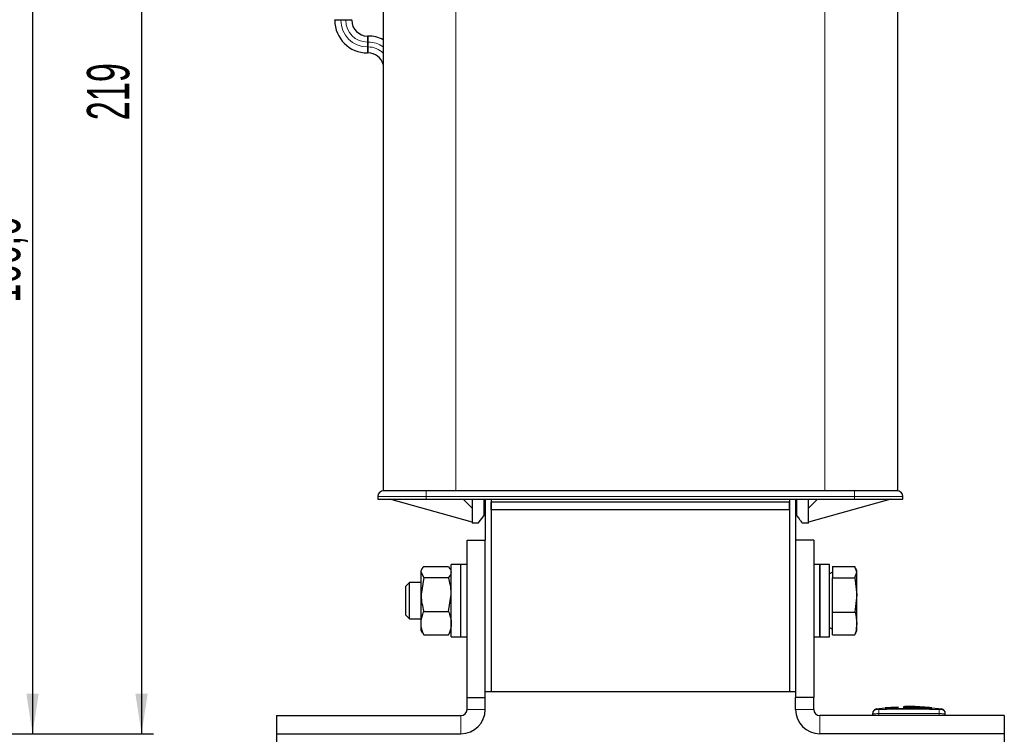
# Model space of a CAD drawing. Header units: millimetres. Extents: x 5 to 418, y 2 to 292.
# Tile 40 of 42: x 158 to 239, y 161 to 220. Entities that reach past the tile are written whole.
import ezdxf

# ---------------------------------------------------------------- set-up
doc = ezdxf.new("R2010")
doc.units = ezdxf.units.MM
doc.layers.add('SLD-0', color=7, linetype='Continuous')
doc.styles.add('SLDTEXTSTYLE0', font='TXT', dxfattribs={"width": 0.605})
doc.dimstyles.new('SLDDIMSTYLE0', dxfattribs={"dimtxt": 3.5, "dimasz": 3.302, "dimexe": 0, "dimexo": 0.0625, "dimgap": 0.875, "dimtad": 1, "dimlfac": 2, "dimrnd": 1e-09, "dimzin": 12, "dimdsep": 46, "dimtxsty": 'SLDTEXTSTYLE0', "dimsah": 1, "dimcen": 0.09, "dimadec": 0, "dimazin": 3, "dimtfac": 1, "dimtofl": 0, "dimtmove": 0, "dimatfit": 3, "dimfxl": 1, "dimfrac": 2, "dimtolj": 1, "dimtzin": 12, "dimarcsym": 0})
doc.dimstyles.new('SLDDIMSTYLE1', dxfattribs={"dimtxt": 3.5, "dimasz": 3.302, "dimexe": 0, "dimexo": 0.0625, "dimgap": 0.875, "dimtad": 1, "dimdec": 0, "dimlfac": 2, "dimrnd": 1e-09, "dimzin": 12, "dimdsep": 46, "dimtxsty": 'SLDTEXTSTYLE0', "dimsah": 1, "dimcen": 0.09, "dimadec": 0, "dimazin": 3, "dimtfac": 1, "dimtofl": 0, "dimtmove": 0, "dimatfit": 3, "dimfxl": 1, "dimfrac": 2, "dimtolj": 1, "dimtzin": 12, "dimarcsym": 0})

# ---------------------------------------------------------------- blocks, each defined once
blk = doc.blocks.new('_D_1')
at = {"layer": 'SLD-0'}
for p, q in [((137.163, 244.606), (159.624, 244.606)), ((158.624, 244.606), (158.624, 161.306)), ((151.913, 161.306), (159.624, 161.306))]:
    blk.add_line(p, q, dxfattribs=at)
for points in [[(158.624, 244.606), (158.116, 241.304), (159.132, 241.304)], [(158.624, 161.306), (159.132, 164.608), (158.116, 164.608)]]:
    blk.add_solid(points, dxfattribs=at)
at = {"layer": 'SLD-0', "insert": (154.112, 196.94), "char_height": 3.5, "attachment_point": 1, "rotation": 90, "style": 'SLDTEXTSTYLE0'}
blk.add_mtext('166,6', dxfattribs=at)
blk = doc.blocks.new('_D_2')
at = {"layer": 'SLD-0'}
for p, q in [((121.113, 270.756), (168.634, 270.756)), ((167.634, 270.756), (167.634, 161.306)), ((151.913, 161.306), (168.634, 161.306))]:
    blk.add_line(p, q, dxfattribs=at)
for points in [[(167.634, 270.756), (167.126, 267.454), (168.142, 267.454)], [(167.634, 161.306), (168.142, 164.608), (167.126, 164.608)]]:
    blk.add_solid(points, dxfattribs=at)
at = {"layer": 'SLD-0', "insert": (163.122, 212.021), "char_height": 3.5, "attachment_point": 1, "rotation": 90, "style": 'SLDTEXTSTYLE0'}
blk.add_mtext('219', dxfattribs=at)
blk = doc.blocks.new('_D_3')
at = {"layer": 'SLD-0'}
for p, q in [((178.779, 161.306), (178.779, 150.306)), ((238.929, 161.306), (238.929, 150.306)), ((178.779, 151.306), (238.929, 151.306))]:
    blk.add_line(p, q, dxfattribs=at)
for points in [[(178.779, 151.306), (182.081, 150.798), (182.081, 151.814)], [(238.929, 151.306), (235.627, 151.814), (235.627, 150.798)]]:
    blk.add_solid(points, dxfattribs=at)
at = {"layer": 'SLD-0', "insert": (202.838, 155.818), "char_height": 3.5, "attachment_point": 1, "style": 'SLDTEXTSTYLE0'}
blk.add_mtext('120,3', dxfattribs=at)

msp = doc.modelspace()

# ---------------------------------------------------------------- linework, layer by layer
at = {"color": 7, "linetype": 'Continuous', "lineweight": 25}
for p, q in [((187.6038, 224.506), (187.6038, 181.406)), ((230.1038, 224.506), (230.1038, 181.406)), ((183.6038, 220.3354), (184.1038, 220.3354)), ((183.6038, 220.2854), (183.6038, 220.3354)), ((184.1038, 220.3354), (184.5038, 220.3354)), ((184.5038, 220.3354), (185.0038, 220.3354)), ((185.0038, 220.2854), (185.0038, 220.3354)), ((186.3538, 218.9854), (186.3038, 218.9854)), ((186.3538, 217.5854), (186.3038, 217.5854)), ((187.1538, 180.906), (187.1538, 180.706)), ((187.1538, 180.706), (191.1538, 180.706)), ((187.6038, 181.406), (193.6038, 181.406)), ((194.9538, 178.806), (188.1538, 180.706)), ((191.1538, 180.706), (226.5538, 180.706)), ((193.6038, 181.406), (224.1038, 181.406)), ((194.2038, 180.706), (194.9538, 179.956)), ((194.9538, 180.706), (194.9538, 178.8061)), ((195.9538, 179.356), (195.9538, 180.706)), ((196.0288, 180.706), (196.0288, 177.306)), ((196.5288, 180.706), (196.5288, 164.806)), ((196.5288, 180.706), (196.5288, 180.456)), ((221.1788, 180.706), (221.1788, 164.806)), ((221.1788, 180.706), (221.1788, 180.456)), ((221.6788, 180.706), (221.6788, 177.306)), ((221.7538, 180.706), (221.7538, 179.356)), ((222.7538, 178.8061), (222.7538, 180.706)), ((222.7538, 179.956), (223.5038, 180.706)), ((229.5538, 180.706), (222.7538, 178.806)), ((224.1038, 181.406), (230.1038, 181.406)), ((226.5538, 180.706), (230.5538, 180.706)), ((230.5538, 180.706), (230.5538, 180.906)), ((221.1788, 180.456), (196.5288, 180.456)), ((196.5288, 179.806), (196.5288, 180.456)), ((221.1788, 179.806), (221.1788, 180.456)), ((195.4538, 178.706), (195.9538, 179.356)), ((221.1788, 179.806), (196.5288, 179.806)), ((196.5288, 179.806), (196.5288, 164.806)), ((221.1788, 179.806), (221.1788, 164.806)), ((194.9538, 178.806), (194.9538, 178.706)), ((195.4538, 178.706), (194.9538, 178.706)), ((222.7538, 178.706), (222.2538, 178.706)), ((222.7538, 178.706), (222.7538, 178.806)), ((194.5288, 164.306), (194.5288, 177.306)), ((194.5288, 177.306), (196.0288, 177.306)), ((196.0288, 164.306), (196.0288, 177.306)), ((223.1788, 177.306), (221.6788, 177.306)), ((221.6788, 177.306), (221.6788, 164.306)), ((223.1788, 177.306), (223.1788, 164.306)), ((190.8163, 174.9574), (190.7288, 174.806)), ((190.9521, 175.132), (193.0056, 175.132)), ((193.0056, 175.132), (193.1013, 174.9384)), ((193.2288, 174.806), (193.1396, 174.9605)), ((194.0288, 175.306), (193.2288, 175.306)), ((193.2288, 169.7452), (193.2288, 175.306)), ((194.5288, 175.306), (194.0288, 175.306)), ((194.0288, 169.7452), (194.0288, 175.306)), ((194.0288, 169.306), (194.0288, 175.306)), ((223.6788, 175.306), (223.1788, 175.306)), ((224.4788, 175.306), (223.6788, 175.306)), ((223.6788, 173.7948), (223.6788, 175.306)), ((223.6788, 175.306), (223.6788, 169.306)), ((224.4788, 173.7948), (224.4788, 175.306)), ((224.7288, 175.1411), (226.5881, 175.1411)), ((224.7288, 175.1411), (224.7288, 174.1944)), ((226.7288, 174.6677), (226.5881, 175.1411)), ((226.7288, 174.806), (226.6718, 174.9626)), ((190.7288, 174.6806), (190.7288, 174.806)), ((190.9521, 174.2291), (190.7288, 174.6806)), ((190.7288, 172.8161), (190.7288, 174.6806)), ((190.9521, 174.2291), (190.7288, 172.8161)), ((190.9521, 174.2291), (193.0056, 174.2291)), ((224.7288, 174.6703), (224.4788, 174.526)), ((224.7288, 174.1944), (226.5881, 174.1944)), ((224.7288, 171.3593), (224.7288, 174.1944)), ((226.5881, 174.1944), (226.7288, 174.6677)), ((226.5881, 174.1944), (226.7288, 172.7769)), ((226.7288, 174.6677), (226.7288, 174.806)), ((226.7288, 172.7769), (226.7288, 174.6677)), ((189.7856, 173.806), (189.4788, 173.4992)), ((189.4788, 171.1127), (189.4788, 173.4992)), ((190.7288, 173.806), (189.7856, 173.806)), ((189.7856, 170.806), (189.7856, 173.806)), ((223.6788, 169.306), (223.6788, 173.7948)), ((224.4788, 169.306), (224.4788, 173.7948)), ((190.7288, 170.4415), (190.7288, 172.8161)), ((193.0056, 171.4031), (193.2288, 172.8161)), ((226.7288, 172.7769), (226.5881, 171.3593)), ((226.7288, 170.4151), (226.7288, 172.7769)), ((189.4788, 171.1127), (189.7856, 170.806)), ((190.9521, 171.4031), (193.0056, 171.4031)), ((224.7288, 171.3593), (226.5881, 171.3593)), ((224.7288, 169.4709), (224.7288, 171.3593)), ((189.7856, 170.806), (190.7288, 170.806)), ((190.7288, 169.806), (190.7288, 170.4415)), ((224.4788, 170.086), (224.7288, 169.9416)), ((226.7288, 169.806), (226.7288, 170.4151)), ((190.7288, 169.806), (190.8163, 169.6546)), ((190.8495, 169.6738), (190.9521, 169.48)), ((190.9521, 169.48), (193.0056, 169.48)), ((193.0056, 169.48), (193.1013, 169.6736)), ((193.1396, 169.6515), (193.2288, 169.806)), ((193.2288, 169.306), (193.2288, 169.7452)), ((193.2288, 169.306), (194.0288, 169.306)), ((194.0288, 169.306), (194.0288, 169.7452)), ((194.0288, 169.306), (194.5288, 169.306)), ((223.1788, 169.306), (223.6788, 169.306)), ((223.6788, 169.306), (224.4788, 169.306)), ((224.7288, 169.4709), (226.5881, 169.4709)), ((226.6441, 169.6594), (226.5881, 169.4709)), ((226.6718, 169.6493), (226.7288, 169.806)), ((196.0288, 164.806), (196.5288, 164.806)), ((196.5288, 164.806), (221.1788, 164.806)), ((221.1788, 164.806), (221.6788, 164.806)), ((194.5288, 164.306), (196.0288, 164.306)), ((194.5288, 163.306), (194.5288, 164.306)), ((196.0288, 163.306), (196.0288, 164.306)), ((223.1788, 164.306), (221.6788, 164.306)), ((221.6788, 163.306), (221.6788, 164.306)), ((223.1788, 163.306), (223.1788, 164.306)), ((178.7788, 162.806), (178.7788, 161.306)), ((178.7788, 162.806), (194.0288, 162.806)), ((238.9288, 162.806), (223.6788, 162.806)), ((228.0538, 162.806), (228.0538, 162.962)), ((229.1157, 163.4047), (228.3248, 163.3431)), ((230.0187, 163.505), (229.0906, 163.4486)), ((230.1807, 163.4263), (229.1143, 163.3824)), ((229.1143, 163.4145), (230.1807, 163.4263)), ((229.1143, 163.4145), (229.1143, 163.4044)), ((229.1143, 163.3483), (229.1143, 163.3383)), ((230.1821, 163.4942), (229.2333, 163.4497)), ((230.5826, 163.4922), (232.7383, 163.4623)), ((230.9315, 163.4378), (232.921, 163.4192)), ((232.921, 163.3862), (230.9315, 163.4378)), ((232.921, 163.4092), (231.5357, 163.4222)), ((232.9446, 163.4566), (232.0178, 163.5091)), ((233.7828, 163.3431), (232.9194, 163.4104)), ((232.921, 163.4192), (232.921, 163.4092)), ((232.921, 163.3502), (232.921, 163.3401)), ((234.0538, 162.806), (234.0538, 162.962)), ((238.9288, 162.806), (238.9288, 161.306)), ((178.7788, 161.306), (194.0288, 161.306)), ((238.9288, 161.306), (223.6788, 161.306))]:
    msp.add_line(p, q, dxfattribs=at)
at = {"color": 7, "linetype": 'Continuous', "lineweight": 18}
for p, q in [((193.6038, 224.506), (193.6038, 181.406)), ((224.1038, 224.506), (224.1038, 181.406)), ((183.6038, 220.2854), (184.1038, 220.2854)), ((184.1038, 220.2854), (184.1038, 220.3354)), ((184.1038, 220.2854), (184.5038, 220.2854)), ((184.5038, 220.2854), (184.5038, 220.3354)), ((184.5038, 220.2854), (185.0038, 220.2854)), ((186.3038, 218.4854), (186.3038, 218.9854)), ((186.3538, 218.4854), (186.3538, 218.9854)), ((186.3038, 218.0854), (186.3038, 218.4854)), ((186.3538, 218.4854), (186.3038, 218.4854)), ((186.3038, 217.5854), (186.3038, 218.0854)), ((186.3538, 218.0854), (186.3038, 218.0854)), ((186.3538, 218.0854), (186.3538, 218.4854)), ((186.3538, 217.5854), (186.3538, 218.0854)), ((191.1538, 180.906), (187.1538, 180.906)), ((191.1538, 181.406), (191.1538, 180.906)), ((191.1538, 180.906), (226.5538, 180.906)), ((191.1538, 180.706), (191.1538, 180.906)), ((226.5538, 181.406), (226.5538, 180.906)), ((230.5538, 180.906), (226.5538, 180.906)), ((226.5538, 180.906), (226.5538, 180.706)), ((194.0288, 161.306), (194.0288, 162.806)), ((194.5288, 163.306), (196.0288, 163.306)), ((221.6788, 163.306), (223.1788, 163.306)), ((223.6788, 162.806), (223.6788, 161.306)), ((228.5497, 163.3119), (228.5538, 162.9619)), ((228.5538, 162.806), (228.5538, 162.9619)), ((233.558, 163.3119), (233.5538, 162.9619)), ((233.5538, 162.806), (233.5538, 162.9619)), ((233.7099, 163.3119), (233.7505, 163.3474))]:
    msp.add_line(p, q, dxfattribs=at)
at = {"color": 7, "linetype": 'Continuous', "lineweight": 25}
for centre, radius, start, end in [((186.3038, 220.2854), 2.7, 180, 270), ((186.3038, 220.2854), 1.3, 180, 270), ((186.3538, 216.2854), 2.7, 62.421532, 90), ((186.3538, 216.2854), 1.3, 15.942369, 90), ((187.6538, 180.906), 0.5, 90, 180), ((230.0538, 180.906), 0.5, 0, 90), ((194.0288, 163.306), 2, 270, 0), ((194.0288, 163.306), 0.5, 270, 0), ((223.6788, 163.306), 2, 180, 270), ((223.6788, 163.306), 0.5, 180, 270), ((228.4038, 163.0006), 0.35, 97.642372, 180), ((233.7038, 163.0006), 0.35, 360, 82.373309)]:
    msp.add_arc(centre, radius, start, end, dxfattribs=at)
at = {"color": 7, "linetype": 'Continuous', "lineweight": 18}
for centre, radius, start, end in [((186.3038, 220.2854), 2.2, 180, 270), ((186.3038, 220.2854), 1.8, 180, 270), ((186.3538, 216.2854), 2.2, 55.376465, 90), ((186.3538, 216.2854), 1.8, 46.017037, 90), ((228.4038, 162.962), 0.35, 90.989649, 179.997938), ((233.7039, 162.962), 0.35, 0.002064, 89.009586)]:
    msp.add_arc(centre, radius, start, end, dxfattribs=at)
at = {"color": 7, "linetype": 'Continuous', "lineweight": 25}
for points, knots in [([(187.6538, 181.406), (187.7006, 181.406), (187.7725, 181.406), (188.209, 181.406), (188.6607, 181.406), (189.2214, 181.406), (190.0363, 181.406), (190.7136, 181.406), (191.1538, 181.406)], [0, 0, 0, 0, 0.2394568, 0.3683607, 0.5, 0.6316393, 0.7605432, 1, 1, 1, 1]), ([(226.5538, 181.406), (226.9941, 181.406), (227.6714, 181.406), (228.4863, 181.406), (229.047, 181.406), (229.4987, 181.406), (229.9352, 181.406), (230.0071, 181.406), (230.0538, 181.406)], [0, 0, 0, 0, 0.2394568, 0.3683607, 0.5, 0.6316393, 0.7605432, 1, 1, 1, 1]), ([(221.7538, 179.356), (221.8291, 179.258), (221.9728, 179.071), (222.131, 178.8659), (222.2342, 178.7313), (222.2474, 178.7143), (222.2538, 178.706)], [0, 0, 0, 0, 0.2722364, 0.5192477, 0.764213, 1, 1, 1, 1]), ([(190.7288, 174.6806), (190.7291, 174.6913), (190.7322, 174.8437), (190.8462, 174.9931), (190.9521, 175.132)], [0, 0, 0, 0, 0.0702006, 1, 1, 1, 1]), ([(193.2288, 174.6806), (193.2286, 174.6699), (193.2254, 174.5174), (193.1115, 174.368), (193.0056, 174.2291)], [0, 0, 0, 0, 0.0702006, 1, 1, 1, 1]), ([(193.2288, 172.8161), (193.2286, 172.8496), (193.2254, 173.3268), (193.1115, 173.7944), (193.0056, 174.2291)], [0, 0, 0, 0, 0.0702006, 1, 1, 1, 1]), ([(190.7288, 172.8161), (190.7291, 172.7826), (190.7322, 172.3055), (190.8462, 171.8379), (190.9521, 171.4031)], [0, 0, 0, 0, 0.0702006, 1, 1, 1, 1]), ([(190.7288, 170.4415), (190.7559, 170.6933), (190.7909, 171.0188), (190.9223, 171.332), (190.9521, 171.4031)], [0, 0, 0, 0, 0.7730974, 1, 1, 1, 1]), ([(193.0056, 171.4031), (193.0354, 171.332), (193.1668, 171.0188), (193.2018, 170.6933), (193.2288, 170.4415)], [0, 0, 0, 0, 0.2269026, 1, 1, 1, 1]), ([(226.5881, 171.3593), (226.5908, 171.3495), (226.677, 171.0383), (226.7033, 170.7217), (226.7288, 170.4151)], [0, 0, 0, 0, 0.03144935, 1, 1, 1, 1]), ([(190.9521, 169.48), (190.862, 169.7196), (190.7428, 170.0366), (190.7316, 170.362), (190.7288, 170.4415)], [0, 0, 0, 0, 0.7556342, 1, 1, 1, 1]), ([(193.2288, 170.4415), (193.2261, 170.362), (193.2149, 170.0366), (193.0957, 169.7196), (193.0056, 169.48)], [0, 0, 0, 0, 0.24436583, 1, 1, 1, 1]), ([(226.7288, 170.4151), (226.7131, 170.1761), (226.6922, 169.8593), (226.6086, 169.5474), (226.5881, 169.4709)], [0, 0, 0, 0, 0.7546146, 1, 1, 1, 1]), ([(231.381, 163.5451), (231.2598, 163.5552), (230.9977, 163.5772), (230.7357, 163.553), (230.5948, 163.54)], [0, 0, 0, 0, 0.46211702, 1, 1, 1, 1]), ([(232.7383, 163.4623), (232.2179, 163.5096), (231.5944, 163.5663), (230.9708, 163.532), (230.8676, 163.5264)], [0, 0, 0, 0, 0.83462814, 1, 1, 1, 1]), ([(229.1143, 163.3483), (229.6349, 163.3598), (230.9037, 163.3879), (232.1727, 163.3642), (232.921, 163.3502)], [0, 0, 0, 0, 0.410329, 1, 1, 1, 1]), ([(232.921, 163.3401), (232.4006, 163.3512), (231.1318, 163.378), (229.8629, 163.353), (229.1143, 163.3383)], [0, 0, 0, 0, 0.4100759, 1, 1, 1, 1])]:
    msp.add_open_spline(points, degree=3, knots=knots, dxfattribs=at)
at = {"color": 7, "linetype": 'Continuous', "lineweight": 18}
for points, knots in [([(228.5538, 162.9619), (228.4976, 162.9618), (228.3852, 162.9614), (228.2354, 162.9612), (228.1223, 162.9613), (228.0624, 162.9615), (228.0563, 162.9618), (228.0538, 162.962)], [0, 0, 0, 0, 0.2146728, 0.4293525, 0.6440267, 0.8586958, 1, 1, 1, 1]), ([(228.3572, 163.3474), (228.3572, 163.3474), (228.3437, 163.3593), (228.3707, 163.3356), (228.3978, 163.3119)], [0, 0, 0, 0, 0.0001312, 1, 1, 1, 1]), ([(228.3978, 163.3119), (228.3986, 163.3118), (228.4008, 163.3115), (228.4194, 163.3112), (228.4537, 163.3112), (228.4988, 163.3114), (228.5328, 163.3117), (228.5497, 163.3119)], [0, 0, 0, 0, 0.140567, 0.3553278, 0.5708439, 0.7860438, 1, 1, 1, 1]), ([(228.5497, 163.3119), (229.1181, 163.3173), (230.255, 163.3281), (231.9246, 163.3277), (233.0255, 163.317), (233.558, 163.3119)], [0, 0, 0, 0, 0.3404989, 0.6810495, 1, 1, 1, 1]), ([(233.5538, 162.9619), (233.0222, 162.9673), (231.9231, 162.9783), (230.2564, 162.9789), (229.1214, 162.9676), (228.5538, 162.9619)], [0, 0, 0, 0, 0.3189773, 0.6594761, 1, 1, 1, 1]), ([(234.0538, 162.962), (234.0483, 162.9618), (234.0373, 162.9614), (233.9511, 162.9613), (233.8242, 162.9613), (233.6836, 162.9615), (233.5907, 162.9618), (233.5538, 162.9619)], [0, 0, 0, 0, 0.21467234, 0.42935197, 0.64402608, 0.85869542, 1, 1, 1, 1]), ([(233.558, 163.3119), (233.5691, 163.3117), (233.5971, 163.3115), (233.6395, 163.3112), (233.6779, 163.3112), (233.7043, 163.3114), (233.708, 163.3117), (233.7099, 163.3119)], [0, 0, 0, 0, 0.1406569, 0.3555039, 0.5710329, 0.7861716, 1, 1, 1, 1])]:
    msp.add_open_spline(points, degree=3, knots=knots, dxfattribs=at)

# ---------------------------------------------------------------- dimensions: what is measured, and where the dimension line sits
at = {"layer": 'SLD-0'}
for base, p1, dimstyle, picture, middle in [((167.634, 161.306), (121.1125, 270.756), 'SLDDIMSTYLE1', '_D_2', (167.634, 216.031)), ((158.6238, 161.306), (137.1625, 244.606), 'SLDDIMSTYLE0', '_D_1', (158.6238, 202.956))]:
    dim = msp.add_linear_dim(base=base, p1=p1, p2=(151.9125, 161.306), angle=90, dimstyle=dimstyle, dxfattribs=at)
    dim.commit()
    dim.dimension.update_dxf_attribs({"geometry": picture, "text_midpoint": middle, "dimtype": 160})
dim = msp.add_linear_dim(base=(238.9288, 151.306), p1=(178.7788, 161.306), p2=(238.9288, 161.306), dimstyle='SLDDIMSTYLE0', dxfattribs=at)
dim.commit()
dim.dimension.update_dxf_attribs({"geometry": '_D_3', "text_midpoint": (208.8538, 151.306), "dimtype": 160})

doc.saveas('drawing.dxf')
